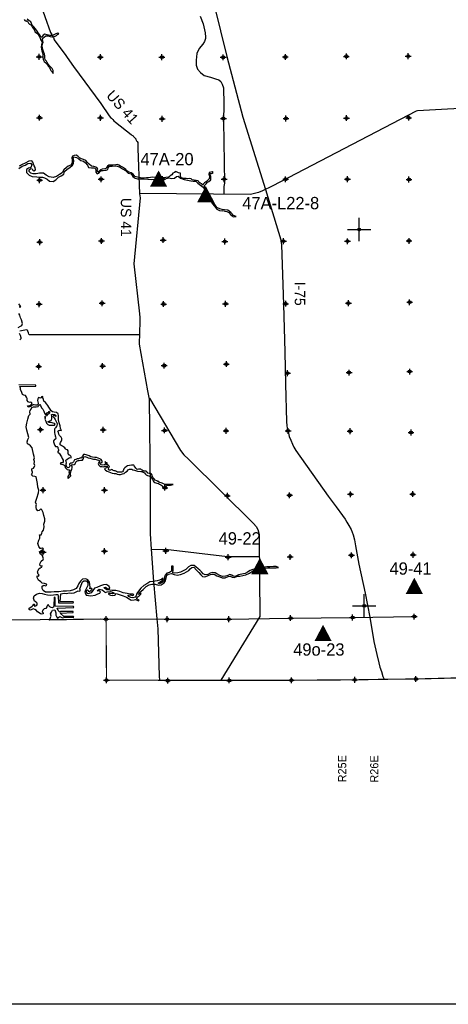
# Model space of a CAD drawing. Extents: x 97655 to 435575, y 693472 to 915232.
# Tile 5 of 12: x 224325 to 261062, y 693472 to 777934. Entities that reach past the tile are written whole.
import ezdxf
from ezdxf.enums import TextEntityAlignment as Align

# ---------------------------------------------------------------- set-up
doc = ezdxf.new("R2010")
doc.units = 0
doc.header["$LTSCALE"] = 2000
doc.header["$PDMODE"] = 34
doc.header["$PDSIZE"] = 250
doc.linetypes.add('PHANTOM', pattern=[0])
doc.layers.get('0').update_dxf_attribs({"linetype": 'CONTINUOUS'})
for name, color, linetype in [('52', 2, 'CONTINUOUS'), ('BORDER', 1, 'CONTINUOUS'), ('COUNTY', 15, 'PHANTOM'), ('FLOWLOC', 13, 'CONTINUOUS'), ('MAJROADS', 9, 'CONTINUOUS'), ('SEC', 2, 'CONTINUOUS'), ('TEXT', 7, 'CONTINUOUS'), ('TSHIPS', 7, 'CONTINUOUS'), ('WATER', 4, 'CONTINUOUS')]:
    doc.layers.add(name, color=color, linetype=linetype)

# ---------------------------------------------------------------- blocks, each defined once
blk = doc.blocks.new('TICK')
at = {"color": 0}
for points in [[(500, 0), (500, 1000)], [(0, 500), (1000, 500)]]:
    blk.add_lwpolyline(points, dxfattribs=at)
blk.add_point((500, 500), dxfattribs=at)
blk = doc.blocks.new('FLOW')
at = {"layer": 'FLOWLOC', "color": 0}
blk.add_lwpolyline([(-58, 878, 0, 1470, 0), (-58, -520, 1470, 1470, 0)], format="xyseb", dxfattribs=at)
blk.add_attdef('LOCATION_#', text='', height=1056, dxfattribs=at).set_placement((-56, 1090), align=Align.CENTER)

msp = doc.modelspace()

# ---------------------------------------------------------------- linework, layer by layer
at = {"layer": 'BORDER', "color": 0}
msp.add_lwpolyline([(97655, 693472), (97655, 915232), (435575, 915232), (435575, 693472)], close=True, dxfattribs=at)
at = {"layer": 'COUNTY', "color": 0, "const_width": 100}
msp.add_lwpolyline([(263608, 721516), (258293, 721379), (255818, 721355), (253957, 721323), (253574, 721316), (253039, 721307), (247610, 721269), (242289, 721256), (231765, 721280), (231727, 726513), (231251, 726505)], dxfattribs=at)
at = {"layer": 'MAJROADS', "color": 0}
for points in [[(240481, 781285), (242077, 774777), (243438, 769563), (245392, 763377), (246703, 759037), (246738, 758805), (246773, 758621), (246932, 753506), (247047, 749449), (247104, 746657), (247183, 743468), (247229, 743107), (247285, 742740), (247365, 742454), (247423, 742189), (247561, 741875), (247694, 741523), (247822, 741274), (247987, 740972), (250771, 737064), (251450, 736143), (251997, 735409), (252211, 735082), (252379, 734838), (252545, 734532), (252731, 734190), (252895, 733755), (253033, 733307), (253115, 732789), (253404, 731236), (253926, 728739), (254335, 726687), (254688, 724607), (254931, 723472), (255116, 722757), (255200, 722381), (255329, 722020), (255456, 721599), (255552, 721350)], [(225991, 779587), (226976, 776823), (227067, 776655), (227149, 776528), (227224, 776419), (227290, 776217), (228276, 774853), (228393, 774684), (228940, 773918), (231279, 770750), (232000, 769680), (232108, 769545), (232200, 769486), (232316, 769359), (232399, 769250), (232524, 769132), (233865, 768074), (233940, 768032), (234015, 767998), (234057, 767939), (234098, 767888), (234149, 767871), (234173, 767821), (234198, 767795)], [(239785, 778238), (240046, 777587), (240229, 776815), (240251, 776447), (240244, 776325), (240158, 776066), (240020, 775829), (239703, 775449), (239512, 775042), (239439, 774467), (239438, 774313), (239461, 774034), (239572, 773685), (239811, 773396), (240136, 773158), (240671, 772990), (241108, 772854), (241387, 772765), (241570, 772620), (241685, 772396), (241806, 772094), (241813, 770694), (241783, 769219), (241868, 763910), (241821, 763637), (241823, 762944)], [(269798, 770751), (258426, 770130), (258294, 770083), (245978, 763663), (245142, 763255), (244792, 763110), (244101, 762929), (234606, 763013)], [(234198, 767795), (234240, 767753), (234273, 767711), (234281, 767652), (234306, 767610), (234347, 767551), (234380, 767476), (234449, 767408), (234462, 766874), (234606, 762992), (234646, 762660), (234118, 757005), (234601, 752689), (234627, 752398), (234624, 752054), (234572, 750097), (235289, 746093), (235435, 745394), (235513, 737786), (235510, 735415), (235508, 733826), (235597, 732502), (235806, 729727), (236093, 726551), (236155, 725675), (236279, 721619), (236298, 721270)], [(234590, 750907), (225172, 750901), (225103, 750948), (225066, 751073), (225036, 751207), (225013, 751282), (224916, 751329), (224345, 751220)], [(235464, 745455), (238107, 740988), (238401, 740616), (238798, 740234), (244369, 734710), (244591, 734468), (244723, 734189), (244807, 733991), (244859, 733743), (244840, 733464), (244912, 726736), (241551, 721264), (241547, 721258)], [(244852, 731867), (242144, 731850), (236810, 732479), (235602, 732454)], [(223239, 726452), (231722, 726527), (236943, 726505), (242206, 726499), (247521, 726608), (252824, 726652), (258135, 726733)]]:
    msp.add_lwpolyline(points, dxfattribs=at)
at = {"layer": 'SEC', "color": 0}
for p in [(225990, 774749), (231243, 774729), (236513, 774717), (241766, 774706), (247095, 774735), (252324, 774791), (257619, 774812), (226028, 769529), (231248, 769509), (236535, 769430), (241788, 769461), (247150, 769465), (252337, 769496), (257666, 769525), (226033, 764167), (231303, 764247), (236574, 764252), (241852, 764249), (247122, 764245), (252417, 764259), (257687, 764230), (226038, 758855), (231333, 758952), (236621, 759032), (241907, 758903), (246935, 758931), (252421, 758926), (257699, 758956), (225992, 753526), (231388, 753606), (236658, 753544), (241970, 753566), (247124, 753569), (252501, 753624), (257745, 753695), (225955, 748190), (231434, 748227), (236713, 748257), (242043, 748396), (247292, 747613), (252561, 747659), (257755, 747748), (226110, 742768), (231480, 742755), (236742, 742702), (242012, 742665), (247332, 742654), (252642, 742633), (257868, 742521), (226325, 737580), (231595, 737569), (236774, 737783), (247461, 737133), (252680, 737222), (258015, 737243), (242124, 737101), (226329, 732252), (231591, 732340), (236845, 732371), (242187, 731822), (247507, 731848), (252760, 731987), (258045, 732025), (231727, 726513), (236964, 726505), (242251, 726510), (247546, 726604), (252856, 726651), (258142, 726731), (231765, 721280), (237011, 721235), (242289, 721256), (247610, 721269), (253039, 721307), (258293, 721379)]:
    msp.add_point(p, dxfattribs=at)
at = {"layer": 'WATER', "color": 0}
for points in [[(224700, 777960), (224758, 777851), (224883, 777799), (224976, 777857), (225034, 777740), (225092, 777639), (225158, 777546), (225275, 777504), (225375, 777386), (225433, 777260), (225516, 777150), (225590, 777024), (225614, 776882), (225764, 776805), (225890, 776712), (226005, 776519), (226080, 776342), (226129, 776166), (226245, 776040), (226193, 775814), (226175, 775571), (226232, 775277), (226289, 775084), (226321, 774908), (226303, 774707), (226335, 774531), (226426, 774355), (226568, 774220), (226701, 774060), (226775, 773950), (226867, 773833), (226941, 773698), (226999, 773572), (227091, 773504), (227206, 773316), (227183, 773568), (227100, 773736), (226984, 773854), (226867, 773989), (226776, 774106), (226693, 774249), (226610, 774384), (226494, 774502), (226470, 774661), (226487, 774820), (226455, 774963), (226397, 775131), (226315, 775382), (226274, 775525), (226242, 775668), (226277, 775877), (226345, 776010), (226295, 776119), (226246, 776212), (226330, 776362), (226423, 776428), (226558, 776553), (226742, 776544), (226943, 776500), (227093, 776458), (227227, 776457), (227361, 776523), (227471, 776564), (227572, 776655), (227681, 776713), (227581, 776789), (227430, 776715), (227312, 776665), (227203, 776608), (227044, 776592), (226918, 776568), (226684, 776628), (226466, 776679), (226349, 776613), (226281, 776522), (226230, 776430), (226146, 776430), (226097, 776506), (226039, 776624), (225906, 776809), (225815, 776960), (225682, 777137), (225549, 777322), (225400, 777465), (225325, 777617), (225284, 777751), (225118, 777878), (224959, 777979)], [(224262, 765164), (224548, 765363), (224800, 765445), (225019, 765603), (225253, 765635), (225370, 765492), (225276, 765266), (225091, 765209), (224898, 765084), (224921, 764816), (225129, 764597), (225405, 764486), (225806, 764442), (226024, 764415), (226284, 764430), (226459, 764379), (226693, 764268), (226868, 764091), (227186, 764064), (227430, 764188), (227641, 764421), (227884, 764528), (228103, 764694), (228163, 764911), (228382, 765111), (228618, 765269), (228854, 765443), (228947, 765593), (228957, 765828), (228916, 766037), (228959, 766171), (229193, 766127), (229385, 766009), (229577, 765857), (229786, 765805), (229978, 765653), (230135, 765451), (230235, 765266), (230477, 765231), (230678, 765213), (230795, 765195), (230861, 765044), (230843, 764868), (230951, 764708), (231119, 764774), (231254, 764932), (231351, 764987), (231481, 765006), (231732, 765030), (231875, 765087), (231910, 765238), (232036, 765363), (232262, 765361), (232573, 765409), (232882, 765315), (233140, 765154), (233382, 765010), (233624, 764774), (233875, 764705), (234032, 764495), (234215, 764343), (234433, 764283), (234625, 764273), (234960, 764271), (235304, 764252), (235614, 764225), (235873, 764248), (236167, 764271), (236435, 764252), (236753, 764275), (237106, 764382), (237340, 764322), (237583, 764337), (237751, 764478), (237902, 764502), (238110, 764333), (238428, 764231), (238696, 764162), (238988, 764110), (239206, 764091), (239432, 764090), (239590, 763913), (239815, 763752), (240057, 763575), (240165, 763406), (240222, 763205), (240271, 763045), (240387, 762785), (240544, 762516), (240719, 762356), (240860, 762145), (241009, 761926), (241208, 761682), (241450, 761563), (241668, 761528), (241777, 761569), (241894, 761518), (242086, 761475), (242245, 761382), (242386, 761222), (242536, 761120), (242628, 761028), (242754, 761060), (242888, 761059), (242654, 761145), (242412, 761381), (242163, 761584), (241886, 761619), (241686, 761654), (241468, 761706), (241226, 761833), (241044, 762085), (240878, 762363), (240661, 762565), (240520, 762751), (240396, 762911), (240322, 763196), (240257, 763448), (240166, 763582), (240167, 763716), (240318, 763849), (240420, 763991), (240546, 764040), (240706, 764207), (240700, 764492), (240659, 764651), (240685, 764760), (240768, 764742), (240920, 764825), (240811, 764876), (240559, 764819), (240525, 764669), (240582, 764501), (240573, 764291), (240463, 764158), (240328, 764042), (240168, 763926), (240067, 763843), (240008, 763751), (239950, 763860), (239783, 763920), (239683, 763996), (239608, 764097), (239458, 764140), (239282, 764175), (239098, 764201), (239031, 764294), (238872, 764303), (238738, 764296), (238604, 764322), (238361, 764315), (238194, 764366), (238103, 764476), (238095, 764593), (238105, 764777), (237946, 764795), (237762, 764872), (237637, 764906), (237594, 764814), (237443, 764773), (237359, 764632), (237232, 764549), (237123, 764466), (237047, 764433), (236846, 764392), (236678, 764368), (236519, 764361), (236360, 764312), (236243, 764388), (235967, 764406), (235673, 764417), (235388, 764360), (235204, 764378), (235028, 764354), (234685, 764373), (234425, 764425), (234191, 764494), (234042, 764696), (233892, 764789), (233674, 764849), (233516, 764967), (233425, 765077), (233300, 765178), (233141, 765280), (232966, 765365), (232824, 765450), (232699, 765501), (232556, 765493), (232297, 765461), (232129, 765463), (231970, 765455), (231844, 765381), (231759, 765256), (231700, 765147), (231624, 765131), (231381, 765116), (231247, 765058), (231179, 764975), (231086, 764883), (231011, 764859), (230978, 764985), (231029, 765110), (230947, 765261), (230679, 765338), (230470, 765373), (230278, 765542), (230120, 765719), (229987, 765846), (229787, 765939), (229628, 765999), (229461, 766092), (229295, 766219), (229161, 766304), (229002, 766280), (228859, 766222), (228791, 766072), (228815, 765854), (228822, 765678), (228703, 765469), (228493, 765370), (228325, 765245), (228097, 765063), (227953, 764796), (227726, 764663), (227474, 764497), (227205, 764399), (226862, 764468), (226587, 764595), (226362, 764765), (226018, 764767), (225733, 764719), (225490, 764712), (225289, 764772), (225123, 764899), (225124, 765058), (225284, 765157), (225401, 765131), (225459, 765014), (225542, 764979), (225677, 765062), (225645, 765264), (225578, 765398), (225521, 765541), (225447, 765709), (225355, 765818), (225120, 765786), (224784, 765621), (224524, 765522), (224280, 765373)], [(224282, 753303), (224408, 753294), (224350, 753445), (224259, 753546)], [(224186, 751528), (224388, 751652), (224506, 751702), (224557, 751886), (224484, 752196), (224385, 752373), (224344, 752582), (224236, 752742)], [(224322, 750472), (224448, 750580), (224457, 750647), (224391, 750840), (224300, 751016)], [(226881, 726423), (226966, 726657), (227026, 726766), (226969, 726976), (227053, 727117), (227130, 727276), (227331, 727317), (227422, 727065), (227429, 726947), (227412, 726855), (227520, 726695), (227569, 726603), (227679, 726678), (227763, 726736), (227888, 726668), (227996, 726617), (228106, 726666), (228952, 726677), (228944, 726744), (228098, 726733), (227807, 727020), (228921, 727096), (228905, 727155), (227841, 727154), (227774, 727113), (227616, 727264), (227541, 727458), (228966, 727507), (228950, 727590), (227367, 727626), (227372, 728380), (227280, 728389), (227249, 727627), (227215, 727535), (227131, 727494), (227014, 727503), (226906, 727579), (226831, 727663), (226789, 727731), (226714, 727714), (226654, 727581), (226561, 727439), (226427, 727398), (226301, 727282), (226258, 727148), (226332, 727039), (226340, 726963), (226223, 726930), (226114, 726965), (225981, 727049), (225864, 727151), (225764, 727260), (225623, 727345), (225472, 727404), (225312, 727313), (225212, 727289), (225145, 727331), (225146, 727440), (225280, 727540), (225398, 727623), (225474, 727723), (225525, 727798), (225592, 727797), (225566, 727689), (225591, 727621), (225683, 727654), (225818, 727746), (225819, 727871), (225727, 727956), (225594, 728057), (225512, 728300), (225563, 728518), (225757, 728642), (226017, 728733), (226252, 728714), (226461, 728663), (226703, 728586), (226988, 728559), (227222, 728590), (227424, 728631), (227591, 728630), (227615, 728471), (227637, 727918), (228901, 727909), (228927, 728009), (227805, 728025), (227851, 728695), (228136, 728743), (228329, 728717), (228572, 728766), (228739, 728731), (228999, 728779), (229210, 728887), (229336, 728928), (229427, 728902), (229511, 728935), (229512, 729019), (229487, 729103), (229547, 729262), (229582, 729420), (229658, 729579), (229718, 729713), (229836, 729796), (230053, 729786), (230169, 729618), (230160, 729400), (230083, 729216), (229973, 729007), (229921, 728815), (230012, 728580), (230413, 728510), (230782, 728566), (231009, 728682), (231185, 728748), (231253, 728865), (231145, 728941), (230969, 728934), (231137, 729075), (231380, 729031), (231547, 728905), (231646, 728803), (231814, 728853), (232108, 728884), (232283, 728824), (232417, 728740), (232274, 728682), (232065, 728700), (231939, 728701), (231922, 728642), (232106, 728566), (232298, 728548), (232474, 728555), (232525, 728605), (232500, 728706), (232684, 728671), (232935, 728602), (233194, 728500), (233478, 728389), (233720, 728245), (233887, 728127), (234122, 728175), (234247, 728183), (234506, 728072), (234565, 728130), (234357, 728249), (234399, 728383), (234568, 728499), (234711, 728649), (234737, 728724), (234628, 728716), (234518, 728633), (234603, 728800), (234915, 729066), (235176, 729324), (235429, 729456), (235655, 729522), (235932, 729520), (236216, 729426), (236442, 729449), (236720, 729623), (236830, 729807), (236865, 730041), (236925, 730284), (237060, 730375), (237345, 730432), (237554, 730355), (237813, 730295), (238115, 730351), (238434, 730466), (238619, 730566), (238821, 730698), (238922, 730840), (239066, 730948), (239242, 730980), (239483, 730710), (239682, 730500), (239849, 730314), (240007, 730162), (240182, 730136), (240434, 730227), (240686, 730334), (240829, 730358), (240996, 730365), (241230, 730230), (241481, 730144), (241673, 730051), (241924, 730057), (242201, 730173), (242369, 730205), (242528, 730104), (242695, 730077), (242863, 730135), (243014, 730201), (243207, 730208), (243458, 730256), (243718, 730313), (244012, 730454), (244198, 730578), (244366, 730677), (244609, 730718), (244793, 730742), (244936, 730791), (245204, 730822), (245389, 730888), (245590, 730920), (245775, 730902), (246085, 730917), (246294, 730916), (246495, 730948), (246320, 731033), (246068, 731018), (245758, 730995), (245515, 730996), (245331, 730964), (245171, 730906), (245004, 730866), (244861, 730842), (244693, 730818), (244501, 730836), (244299, 730770), (244089, 730679), (243862, 730530), (243652, 730423), (243358, 730358), (243082, 730301), (242922, 730226), (242771, 730169), (242612, 730212), (242495, 730288), (242345, 730348), (242160, 730265), (241975, 730199), (241716, 730176), (241473, 730261), (241223, 730397), (241073, 730482), (240880, 730517), (240654, 730468), (240460, 730352), (240217, 730312), (240042, 730405), (239909, 730557), (239767, 730709), (239609, 730818), (239409, 730996), (239284, 731105), (239000, 731107), (238806, 731000), (238578, 730758), (238343, 730643), (238108, 730535), (237865, 730478), (237613, 730447), (237463, 730498), (237489, 730724), (237474, 730925), (237491, 731051), (237341, 731068), (237339, 730817), (237330, 730641), (237161, 730525), (236935, 730451), (236800, 730293), (236740, 730101), (236722, 729925), (236628, 729725), (236468, 729625), (236300, 729534), (236200, 729593), (236377, 729726), (236570, 729842), (236647, 729976), (236630, 730035), (236496, 729935), (236311, 729869), (236101, 729804), (235925, 729763), (235732, 729731), (235489, 729707), (235211, 729550), (234951, 729393), (234715, 729168), (234512, 728926), (234368, 728701), (234300, 728517), (234224, 728409), (234014, 728352), (233838, 728370), (233688, 728446), (233580, 728564), (233789, 728588), (233998, 728536), (234099, 728586), (234049, 728662), (233798, 728655), (233539, 728715), (233204, 728759), (232920, 728870), (232561, 728973), (232251, 728967), (232050, 729002), (231790, 729020), (231615, 729147), (231549, 729240), (231675, 729256), (231800, 729171), (231908, 729095), (232051, 729178), (232002, 729312), (231860, 729422), (231743, 729473), (231517, 729458), (231257, 729359), (230937, 729227), (230728, 729161), (230592, 728978), (230457, 728778), (230197, 728696), (230055, 728781), (230048, 728957), (230140, 729023), (230190, 728981), (230190, 728905), (230299, 728896), (230458, 728987), (230526, 729079), (230501, 729146), (230409, 729138), (230325, 729106), (230360, 729264), (230344, 729474), (230296, 729692), (230163, 729894), (229979, 729971), (229719, 729939), (229542, 729764), (229407, 729581), (229305, 729364), (229169, 729138), (228934, 729014), (228640, 728949), (228339, 728918), (228062, 728911), (227668, 728855), (227274, 728858), (227023, 728826), (226772, 728820), (226546, 728838), (226329, 728957), (226238, 729133), (226248, 729351), (226399, 729425), (226533, 729374), (226650, 729424), (226626, 729516), (226450, 729567), (226249, 729585), (226124, 729720), (225941, 729847), (225809, 730091), (225818, 730217), (225935, 730191), (226003, 730282), (225911, 730375), (225845, 730577), (225905, 730693), (225973, 730827), (226091, 730918), (226225, 730968), (226259, 731085), (226133, 731052), (226050, 731128), (226085, 731304), (226178, 731496), (226322, 731620), (226355, 731679), (226290, 731930), (226149, 732099), (226057, 732200), (226008, 732318), (226134, 732342), (226151, 732442), (226268, 732425), (226370, 732550), (226286, 732601), (226177, 732559), (226085, 732577), (225969, 732754), (225878, 732989), (225973, 733298), (226041, 733448), (226050, 733616), (226034, 733758), (226168, 733757), (226236, 733874), (226246, 734008), (226372, 734141), (226416, 734417), (226392, 734652), (226469, 734911), (226479, 735121), (226397, 735406), (226324, 735666), (226216, 735901), (226150, 735969), (226100, 735944), (225998, 735819), (225881, 735811), (225756, 735955), (225740, 736080), (225733, 736248), (225776, 736340), (225676, 736533), (225788, 736901), (225950, 737352), (225951, 737570), (225869, 737830), (225863, 738148), (225798, 738434), (225733, 738711), (225608, 738753), (225457, 738788), (225349, 738881), (225391, 738989), (225409, 739132), (225360, 739291), (225369, 739400), (225503, 739449), (225571, 739558), (225631, 739683), (225556, 739834), (225583, 740035), (225525, 740211), (225585, 740345), (225495, 740672), (225381, 741201), (225248, 741386), (225098, 741496), (225007, 741547), (224958, 741723), (225034, 741923), (225094, 742099), (225029, 742409), (224931, 742728), (224891, 743005), (224935, 743331), (225029, 743674), (225115, 743992), (225208, 744108), (225193, 744309), (225210, 744402), (225320, 744518), (225371, 744668), (225514, 744726), (225748, 744725), (225899, 744749), (225959, 744857), (226043, 744932), (226101, 744848), (226192, 744638), (226317, 744528), (226399, 744360), (226457, 744192), (226506, 744091), (226599, 744107), (226666, 744216), (226750, 744232), (226851, 744265), (226835, 744349), (226893, 744298), (226892, 744189), (226808, 744123), (226682, 744040), (226614, 743965), (226522, 743915), (226454, 743840), (226505, 743832), (226504, 743756), (226478, 743664), (226553, 743496), (226619, 743337), (226727, 743219), (226843, 743151), (227045, 743158), (227204, 743148), (227321, 743148), (227355, 743239), (227305, 743307), (227188, 743316), (227105, 743358), (227013, 743393), (226920, 743368), (226786, 743377), (226770, 743453), (226921, 743510), (227047, 743585), (227074, 743736), (227075, 743903), (227051, 744062), (227151, 744095), (227294, 744061), (227377, 744043), (227435, 743976), (227418, 743901), (227293, 743969), (227192, 743953), (227175, 743902), (227292, 743768), (227358, 743625), (227432, 743515), (227490, 743423), (227531, 743305), (227503, 743068), (227444, 743010), (227401, 742918), (227350, 742868), (227300, 742801), (227299, 742676), (227298, 742567), (227314, 742483), (227330, 742383), (227355, 742248), (227387, 742148), (227420, 742047), (227386, 741947), (227319, 741930), (227217, 741805), (227225, 741713), (227250, 741638), (227291, 741537), (227324, 741411), (227398, 741327), (227465, 741318), (227549, 741309), (227591, 741258), (227590, 741175), (227639, 741065), (227639, 740973), (227605, 740907), (227588, 740856), (227612, 740773), (227696, 740738), (227762, 740663), (227837, 740528), (227903, 740436), (227977, 740284), (228044, 740158), (228059, 740007), (227983, 739932), (227841, 739917), (227807, 739842), (227899, 739799), (228016, 739790), (228124, 739722), (228183, 739663), (228223, 739512), (228332, 739402), (228407, 739360), (228507, 739334), (228566, 739325), (228616, 739292), (228607, 739225), (228565, 739191), (228547, 739108), (228563, 739016), (228563, 738907), (228520, 738840), (228453, 738757), (228452, 738656), (228468, 738564), (228569, 738672), (228637, 738747), (228704, 738814), (228688, 738939), (228656, 739032), (228698, 739123), (228715, 739182), (228775, 739290), (228792, 739382), (228818, 739491), (228819, 739600), (228777, 739659), (228803, 739768), (228887, 739759), (228979, 739775), (229080, 739841), (229106, 739933), (229165, 740042), (229241, 740091), (229325, 740124), (229434, 740132), (229559, 740148), (229694, 740155), (229769, 740222), (229803, 740305), (229813, 740422), (229897, 740464), (229997, 740429), (230089, 740420), (230206, 740361), (230348, 740310), (230523, 740275), (230649, 740241), (230800, 740231), (230958, 740188), (231075, 740146), (231192, 740095), (231192, 740053), (231125, 740020), (231065, 739920), (231040, 739828), (231097, 739710), (231231, 739617), (231390, 739599), (231507, 739590), (231608, 739631), (231742, 739630), (231826, 739646), (231867, 739579), (231825, 739521), (231766, 739488), (231690, 739455), (231598, 739422), (231614, 739338), (231681, 739287), (231823, 739211), (231956, 739151), (232115, 739092), (232240, 739032), (232408, 739006), (232567, 739005), (232692, 738962), (232817, 738919), (232960, 738910), (233144, 738984), (233279, 739008), (233397, 739125), (233523, 739199), (233616, 739316), (233725, 739390), (233859, 739381), (233934, 739372), (234034, 739321), (234160, 739304), (234260, 739261), (234436, 739193), (234695, 739174), (234821, 739173), (234904, 739123), (235021, 739063), (235087, 738987), (235154, 738886), (235287, 738827), (235404, 738809), (235471, 738775), (235555, 738724), (235629, 738632), (235721, 738497), (235778, 738388), (235836, 738287), (235903, 738245), (235987, 738194), (236079, 738176), (236229, 738142), (236321, 738099), (236421, 738040), (236513, 737989), (236579, 737930), (236671, 737837), (236771, 737795), (236863, 737811), (236880, 737869), (236847, 737937), (236931, 737978), (237057, 738002), (237258, 738009), (237468, 738058), (237376, 738075), (237217, 738076), (237074, 738069), (236924, 738062), (236790, 738071), (236656, 738131), (236539, 738173), (236456, 738216), (236313, 738233), (236255, 738309), (236163, 738310), (236072, 738377), (235938, 738437), (235813, 738563), (235747, 738656), (235706, 738748), (235673, 738858), (235623, 738942), (235540, 739001), (235423, 739010), (235297, 739036), (235239, 739129), (235173, 739204), (235072, 739213), (234963, 739214), (234897, 739248), (234830, 739282), (234763, 739316), (234696, 739367), (234588, 739376), (234504, 739377), (234387, 739361), (234278, 739453), (234212, 739563), (234146, 739655), (234113, 739731), (234021, 739732), (233912, 739716), (233744, 739700), (233576, 739651), (233475, 739618), (233349, 739502), (233248, 739394), (233222, 739327), (233188, 739226), (233146, 739160), (233045, 739119), (232961, 739119), (232827, 739120), (232718, 739121), (232626, 739163), (232576, 739197), (232518, 739239), (232434, 739232), (232326, 739266), (232276, 739325), (232226, 739350), (232175, 739326), (232100, 739301), (232007, 739285), (231933, 739352), (231933, 739436), (231992, 739536), (232026, 739603), (231927, 739696), (231852, 739763), (231776, 739789), (231819, 739856), (231836, 739914), (231752, 739932), (231702, 739949), (231661, 740024), (231652, 739949), (231677, 739907), (231668, 739857), (231634, 739790), (231558, 739749), (231416, 739724), (231316, 739750), (231216, 739843), (231208, 739919), (231292, 739951), (231350, 739934), (231392, 739951), (231384, 740035), (231368, 740110), (231319, 740211), (231185, 740262), (231060, 740330), (230901, 740373), (230767, 740391), (230558, 740417), (230416, 740443), (230282, 740520), (230190, 740545), (230023, 740605), (229914, 740623), (229806, 740623), (229730, 740557), (229721, 740498), (229662, 740407), (229653, 740340), (229569, 740315), (229527, 740341), (229368, 740275), (229259, 740250), (229141, 740218), (229015, 740177), (228973, 740076), (228922, 739993), (228854, 739926), (228779, 739902), (228695, 739894), (228628, 739844), (228602, 739794), (228610, 739677), (228601, 739585), (228542, 739518), (228449, 739494), (228358, 739536), (228333, 739629), (228309, 739712), (228318, 739821), (228335, 739913), (228302, 740031), (228286, 740156), (228354, 740215), (228404, 740239), (228488, 740281), (228564, 740347), (228648, 740372), (228740, 740354), (228741, 740438), (228708, 740505), (228624, 740565), (228549, 740582), (228507, 740624), (228491, 740708), (228467, 740817), (228485, 740942), (228435, 741026), (228318, 741052), (228276, 741061), (228243, 741128), (228185, 741212), (228093, 741305), (228002, 741356), (227876, 741399), (227801, 741466), (227794, 741575), (227836, 741667), (227879, 741759), (227938, 741893), (227922, 742018), (227873, 742111), (227823, 742170), (227748, 742279), (227690, 742372), (227641, 742514), (227592, 742624), (227684, 742690), (227776, 742714), (227894, 742680), (227813, 742859), (227781, 743086), (227699, 743354), (227651, 743614), (227660, 743815), (227661, 743966), (227629, 744134), (227471, 744227), (227278, 744262), (227128, 744296), (227028, 744372), (226928, 744532), (226812, 744709), (226746, 744835), (226638, 744953), (226530, 745105), (226405, 745223), (226372, 745340), (226306, 745483), (226307, 745609), (226198, 745593), (226164, 745509), (226097, 745476), (226013, 745510), (225938, 745527), (225887, 745410), (225844, 745277), (225877, 745151), (225910, 745050), (225892, 744908), (225817, 744875), (225682, 744876), (225557, 744902), (225465, 744902), (225364, 744844), (225271, 744761), (225179, 744728), (225053, 744696), (224987, 744797), (225180, 744846), (225323, 744928), (225407, 745003), (225324, 745104), (225223, 745122), (225156, 745089), (225048, 745140), (224973, 745274), (224974, 745442), (224908, 745559), (224817, 745686), (224692, 745737), (224575, 745788), (224509, 745947), (224402, 746216), (224402, 746317), (224328, 746476), (225696, 746507), (225696, 746583), (224245, 746603)], [(231251, 726505), (226881, 726423)]]:
    msp.add_lwpolyline(points, dxfattribs=at)

# ---------------------------------------------------------------- block references
at = {"layer": 'FLOWLOC', "color": 0}
ref = msp.add_blockref('FLOW', (236288, 764122), dxfattribs=dict(at, xscale=1.005, yscale=1.005, zscale=1.005))
ref.add_attrib('LOCATION_#', '47A-20', dxfattribs={"color": 0, "height": 1056}).set_placement((236953, 765444), align=Align.CENTER)
ref = msp.add_blockref('FLOW', (240331, 762789), dxfattribs=dict(at, xscale=1.005, yscale=1.005, zscale=1.005))
ref.add_attrib('LOCATION_#', '47A-L22-8', dxfattribs={"color": 0, "height": 1056}).set_placement((246699, 761674), align=Align.CENTER)
ref = msp.add_blockref('FLOW', (244967, 730891), dxfattribs=dict(at, xscale=1.005, yscale=1.005, zscale=1.005))
ref.add_attrib('LOCATION_#', '49-22', dxfattribs={"color": 0, "height": 1056}).set_placement((243182, 732911), align=Align.CENTER)
ref = msp.add_blockref('FLOW', (258208, 729190), dxfattribs=dict(at, xscale=1.005, yscale=1.005, zscale=1.005))
ref.add_attrib('LOCATION_#', '49-41', dxfattribs={"color": 0, "height": 1056}).set_placement((257828, 730326), align=Align.CENTER)
ref = msp.add_blockref('FLOW', (250386, 725148), dxfattribs=dict(at, xscale=1.005, yscale=1.005, zscale=1.005))
ref.add_attrib('LOCATION_#', '49o-23', dxfattribs={"color": 0, "height": 1056}).set_placement((249967, 723380), align=Align.CENTER)
at = {"layer": 'TSHIPS', "color": 0, "xscale": 2, "yscale": 2, "zscale": 2}
for p in [(252421, 758926), (252856, 726651)]:
    msp.add_blockref('TICK', p, dxfattribs=at)

# ---------------------------------------------------------------- texts
at = {"layer": '52', "color": 0}
for s, p in [('R25E', (252314, 712508)), ('R26E', (255066, 712485))]:
    msp.add_text(s, height=700, rotation=90, dxfattribs=at).set_placement(p)
at = {"layer": 'TEXT', "color": 0}
for s, rotation, p in [('US 41', 311.53439, (231687, 771386)), ('US 41', 270, (232996, 762652)), ('I-75', 270, (247901, 755470))]:
    msp.add_text(s, height=900, rotation=rotation, dxfattribs=at).set_placement(p)

doc.saveas('drawing.dxf')
